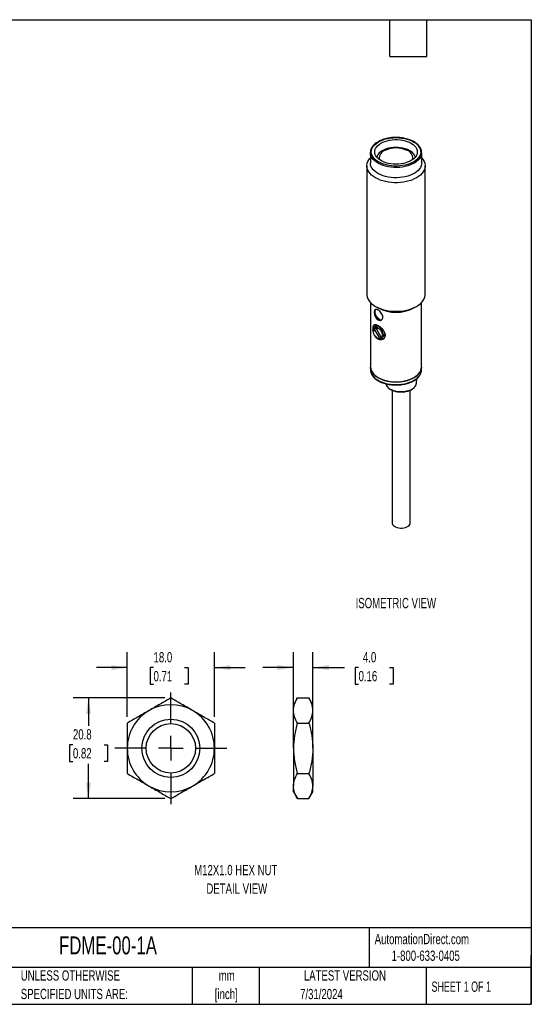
# Model space of a CAD drawing. Header units: millimetres. Extents: x 6 to 273, y 6 to 210.
# Tile 2 of 2: x 167 to 273, y 6 to 210. Entities that reach past the tile are written whole.
import ezdxf

# ---------------------------------------------------------------- set-up
doc = ezdxf.new("R2010")
doc.units = ezdxf.units.MM
doc.linetypes.add('CENTERX2', pattern=[20.32, 12.7, -2.54, 2.54, -2.54])
doc.layers.add('CENTER', color=40, linetype='CENTERX2')
doc.layers.add('DIMENSIONS', color=140, linetype='Continuous', lineweight=25)
doc.layers.add('TEXT', color=140, linetype='Continuous', lineweight=25)
doc.styles.add('SLDTEXTSTYLE0', font='TXT', dxfattribs={"width": 0.7})
doc.styles.add('SLDTEXTSTYLE1', font='TXT', dxfattribs={"width": 0.65})
doc.dimstyles.new('SLDDIMSTYLE1', dxfattribs={"dimtxt": 2.158008, "dimasz": 3.302, "dimexe": 0, "dimexo": 0.0625, "dimgap": 0.539502, "dimtad": 0, "dimtih": 1, "dimtoh": 1, "dimrnd": 1e-09, "dimzin": 12, "dimdsep": 46, "dimtxsty": 'SLDTEXTSTYLE0', "dimsah": 1, "dimcen": 0.09, "dimadec": 0, "dimazin": 3, "dimtfac": 1, "dimtofl": 0, "dimtmove": 0, "dimatfit": 3, "dimfxl": 0, "dimfrac": 2, "dimtolj": 1, "dimtzin": 12, "dimarcsym": 0})
doc.dimstyles.new('SLDDIMSTYLE2', dxfattribs={"dimtxt": 2.158008, "dimasz": 3.302, "dimexe": 0, "dimexo": 0.0625, "dimgap": 0.539502, "dimtad": 0, "dimtih": 1, "dimtoh": 1, "dimrnd": 1e-09, "dimzin": 4, "dimdsep": 46, "dimtxsty": 'SLDTEXTSTYLE0', "dimsah": 1, "dimcen": 0.09, "dimadec": 0, "dimazin": 1, "dimtfac": 1, "dimtmove": 0, "dimatfit": 0, "dimfxl": 0, "dimfrac": 2, "dimtolj": 1, "dimtzin": 12, "dimarcsym": 0})

# ---------------------------------------------------------------- blocks, each defined once
blk = doc.blocks.new('_D_8')
at = {"layer": 'DIMENSIONS'}
for p, q in [((189.6, 65.65), (189.6, 79.01)), ((207.6, 65.65), (207.6, 79.01)), ((189.6, 75.83), (183.25, 75.83)), ((195.03, 75.83), (194.31, 75.83)), ((194.31, 75.83), (194.31, 72.4)), ((201.44, 75.83), (202.17, 75.83)), ((202.17, 75.83), (202.17, 72.4)), ((207.6, 75.83), (213.95, 75.83)), ((194.31, 72.4), (195.03, 72.4)), ((202.17, 72.4), (201.44, 72.4))]:
    blk.add_line(p, q, dxfattribs=at)
for points in [[(189.6, 75.83), (186.3, 76.34), (186.3, 75.32)], [(207.6, 75.83), (210.9, 75.32), (210.9, 76.34)]]:
    blk.add_solid(points, dxfattribs=at)
at = {"layer": 'DIMENSIONS', "char_height": 2.117, "attachment_point": 1, "style": 'SLDTEXTSTYLE0'}
for s, insert in [('18.0', (195.03, 79.04)), ('0.71', (195.03, 75.13))]:
    blk.add_mtext(s, dxfattribs=dict(at, insert=insert))
blk = doc.blocks.new('_D_9')
at = {"layer": 'DIMENSIONS'}
for p, q in [((197.33, 69.58), (178.42, 69.58)), ((181.59, 69.58), (181.59, 63.82)), ((178.38, 59.91), (177.66, 59.91)), ((177.66, 59.91), (177.66, 56.48)), ((184.8, 59.91), (185.52, 59.91)), ((185.52, 59.91), (185.52, 56.48)), ((177.66, 56.48), (178.38, 56.48)), ((181.59, 48.79), (181.59, 55.99)), ((185.52, 56.48), (184.8, 56.48)), ((197.33, 48.79), (178.42, 48.79))]:
    blk.add_line(p, q, dxfattribs=at)
for points in [[(181.59, 69.58), (181.08, 66.27), (182.1, 66.27)], [(181.59, 48.79), (182.1, 52.09), (181.08, 52.09)]]:
    blk.add_solid(points, dxfattribs=at)
at = {"layer": 'DIMENSIONS', "char_height": 2.117, "attachment_point": 1, "style": 'SLDTEXTSTYLE0'}
for s, insert in [('20.8', (178.38, 63.12)), ('0.82', (178.38, 59.21))]:
    blk.add_mtext(s, dxfattribs=dict(at, insert=insert))
blk = doc.blocks.new('SW_CENTERMARKSYMBOL_3')
at = {"layer": 'CENTER', "color": 0}
for p, q in [((0, 5.08), (0, 11.54)), ((0, 0), (0, 2.54)), ((-5.08, 0), (-11.54, 0)), ((0, 0), (-2.54, 0)), ((0, 0), (0, -2.54)), ((0, 0), (2.54, 0)), ((5.08, 0), (11.54, 0)), ((0, -5.08), (0, -11.54))]:
    blk.add_line(p, q, dxfattribs=at)
blk = doc.blocks.new('_D_10')
at = {"layer": 'DIMENSIONS'}
for p, q in [((223.92, 60.45), (223.92, 79.01)), ((227.92, 60.45), (227.92, 79.01)), ((223.92, 75.84), (217.57, 75.84)), ((227.92, 75.84), (234.45, 75.84)), ((237.37, 75.84), (236.65, 75.84)), ((236.65, 75.84), (236.65, 72.41)), ((243.79, 75.84), (244.51, 75.84)), ((244.51, 75.84), (244.51, 72.41)), ((236.65, 72.41), (237.37, 72.41)), ((244.51, 72.41), (243.79, 72.41))]:
    blk.add_line(p, q, dxfattribs=at)
for points in [[(223.92, 75.84), (220.62, 76.35), (220.62, 75.33)], [(227.92, 75.84), (231.23, 75.33), (231.23, 76.35)]]:
    blk.add_solid(points, dxfattribs=at)
at = {"layer": 'DIMENSIONS', "char_height": 2.117, "attachment_point": 1, "style": 'SLDTEXTSTYLE0'}
for s, insert in [('4.0', (238.27, 79.05)), ('0.16', (237.37, 75.14))]:
    blk.add_mtext(s, dxfattribs=dict(at, insert=insert))

msp = doc.modelspace()

# ---------------------------------------------------------------- linework, layer by layer
for p, q in [((239.804, 182.106), (239.806, 182.182)), ((239.804, 182.106), (239.804, 179.983)), ((241.604, 181.028), (241.604, 180.881)), ((241.615, 180.722), (241.604, 180.881)), ((248.604, 180.881), (248.604, 181.028)), ((250.404, 182.106), (250.401, 181.995)), ((250.404, 179.983), (250.404, 182.106)), ((239.104, 179.371), (239.104, 152.833)), ((251.104, 152.833), (251.104, 179.371)), ((239.854, 151.156), (239.854, 137.85)), ((240.861, 150.384), (241.391, 150.078)), ((248.817, 150.078), (249.348, 150.384)), ((250.354, 137.85), (250.354, 151.156)), ((241.297, 146.404), (241.163, 146.327)), ((241.297, 146.404), (241.396, 146.445)), ((240.501, 146.048), (240.501, 145.366)), ((240.501, 145.366), (240.726, 145.496)), ((240.501, 145.366), (240.536, 145.387)), ((240.761, 145.517), (240.536, 145.387)), ((240.858, 146.266), (240.576, 146.103)), ((240.876, 145.929), (240.576, 145.756)), ((240.576, 145.756), (240.876, 145.929)), ((240.726, 145.496), (240.576, 145.756)), ((240.66, 146.141), (240.695, 146.161)), ((241.251, 145.8), (240.66, 146.141)), ((240.695, 146.161), (241.286, 145.82)), ((240.726, 145.496), (240.761, 145.517)), ((241.661, 143.958), (240.761, 145.517)), ((240.876, 145.929), (241.026, 145.67)), ((241.026, 145.67), (241.251, 145.8)), ((241.061, 145.69), (241.026, 145.67)), ((241.286, 145.82), (241.061, 145.69)), ((241.061, 145.69), (241.961, 144.131)), ((241.286, 145.82), (241.251, 145.8)), ((241.961, 144.131), (241.661, 143.958)), ((241.961, 143.785), (242.208, 143.928)), ((242.413, 144.161), (242.547, 144.239)), ((239.854, 137.768), (239.854, 137.278)), ((250.354, 137.278), (250.354, 137.768)), ((241.391, 135.707), (241.462, 135.666)), ((248.746, 135.666), (248.817, 135.707)), ((249.322, 134.552), (249.379, 135.468)), ((244.29, 133.084), (244.29, 105.719)), ((248.04, 105.719), (248.04, 133.087)), ((224.727, 69.576), (223.923, 68.184)), ((224.727, 69.576), (227.12, 69.576)), ((227.923, 68.184), (227.12, 69.576)), ((223.923, 66.978), (223.923, 68.184)), ((227.923, 66.978), (227.923, 68.184)), ((223.923, 59.184), (223.923, 66.978)), ((227.923, 59.184), (227.923, 66.978)), ((224.727, 64.38), (227.12, 64.38)), ((223.923, 59.184), (223.923, 51.389)), ((227.923, 59.184), (227.923, 51.389)), ((224.727, 53.987), (227.12, 53.987)), ((223.923, 50.184), (223.923, 51.389)), ((227.923, 50.184), (227.923, 51.389)), ((223.923, 50.184), (224.727, 48.791)), ((224.727, 48.791), (227.12, 48.791)), ((227.12, 48.791), (227.923, 50.184))]:
    msp.add_line(p, q)
at = {"flags": 128}
for points in [[(241.498, 184.351), (241.933, 184.575), (242.409, 184.769), (242.92, 184.93), (243.459, 185.056), (244.02, 185.146), (244.595, 185.199), (245.177, 185.213), (245.758, 185.189), (246.33, 185.127), (246.887, 185.028), (247.42, 184.893), (247.923, 184.723), (248.389, 184.522), (248.812, 184.291), (249.187, 184.034), (249.509, 183.754), (249.773, 183.454), (249.977, 183.139), (250.117, 182.813), (250.191, 182.48), (250.2, 182.143), (250.141, 181.809), (250.018, 181.48), (249.83, 181.162), (249.58, 180.858), (249.273, 180.573), (248.91, 180.31), (248.499, 180.072), (248.043, 179.863), (247.548, 179.685), (247.022, 179.541), (246.471, 179.433), (245.902, 179.362), (245.323, 179.328), (244.74, 179.333), (244.163, 179.376), (243.598, 179.457), (243.052, 179.574), (242.533, 179.727), (242.048, 179.913), (241.602, 180.129), (241.203, 180.373), (240.854, 180.643), (240.56, 180.933), (240.326, 181.241), (240.154, 181.562), (240.046, 181.892), (240.005, 182.227), (240.03, 182.563), (240.121, 182.895), (240.277, 183.219), (240.496, 183.531), (240.775, 183.826), (241.11, 184.1), (241.498, 184.351)], [(241.304, 183.55), (241.606, 183.81), (241.96, 184.046), (242.362, 184.256), (242.806, 184.435), (243.284, 184.582), (243.791, 184.694), (244.317, 184.769), (244.854, 184.805), (245.396, 184.804), (245.933, 184.764), (246.458, 184.686), (246.962, 184.572), (247.438, 184.423), (247.879, 184.241), (248.278, 184.029), (248.628, 183.79), (248.925, 183.529), (249.164, 183.248), (249.342, 182.953), (249.455, 182.647), (249.503, 182.336), (249.483, 182.023), (249.398, 181.714), (249.247, 181.414), (249.034, 181.126), (248.76, 180.856), (248.432, 180.608), (248.053, 180.384), (247.629, 180.189), (247.167, 180.026), (246.674, 179.897), (246.157, 179.803), (245.624, 179.747), (245.083, 179.729), (244.543, 179.75), (244.011, 179.809), (243.495, 179.905), (243.004, 180.037), (242.545, 180.203), (242.124, 180.401), (241.749, 180.626), (241.425, 180.877), (241.156, 181.148), (240.947, 181.437), (240.802, 181.738), (240.721, 182.047), (240.707, 182.36), (240.76, 182.671), (240.878, 182.976), (241.061, 183.271), (241.304, 183.55)], [(249.072, 181.172), (249.042, 181.288), (248.92, 181.575), (248.735, 181.851), (248.49, 182.111), (248.19, 182.351), (247.839, 182.567), (247.443, 182.755), (247.009, 182.912), (246.544, 183.036), (246.055, 183.124), (245.55, 183.176), (245.038, 183.19), (244.527, 183.166), (244.026, 183.105), (243.542, 183.007), (243.084, 182.874), (242.659, 182.709), (242.274, 182.513), (241.936, 182.291), (241.65, 182.046)], [(250.404, 180.994), (250.45, 180.943), (250.706, 180.612), (250.9, 180.267), (251.03, 179.913), (251.096, 179.552), (251.096, 179.189), (251.03, 178.829), (250.9, 178.474), (250.706, 178.129), (250.45, 177.798), (250.136, 177.484), (249.767, 177.191), (249.347, 176.922), (248.88, 176.679), (248.372, 176.466), (247.828, 176.285), (247.254, 176.137), (246.657, 176.025), (246.043, 175.95), (245.418, 175.912), (244.79, 175.912), (244.166, 175.95), (243.551, 176.025), (242.954, 176.137), (242.38, 176.285), (241.836, 176.466), (241.328, 176.679), (240.862, 176.922), (240.441, 177.191), (240.072, 177.484), (239.758, 177.798), (239.503, 178.129), (239.309, 178.474), (239.178, 178.829), (239.112, 179.189), (239.112, 179.552), (239.178, 179.913), (239.309, 180.267), (239.503, 180.612), (239.758, 180.943), (239.804, 180.994)], [(250.401, 181.995), (250.387, 181.863), (250.307, 181.523), (250.161, 181.19), (249.952, 180.869), (249.681, 180.564), (249.353, 180.278), (248.972, 180.014), (248.542, 179.778), (248.069, 179.57), (247.558, 179.394), (247.017, 179.253), (246.451, 179.147), (245.869, 179.079), (245.277, 179.048), (244.683, 179.056), (244.094, 179.103), (243.518, 179.187), (242.962, 179.308), (242.432, 179.464), (241.937, 179.653), (241.481, 179.873), (241.07, 180.122), (240.711, 180.395), (240.407, 180.689), (240.161, 181.002), (239.978, 181.328), (239.86, 181.665), (239.807, 182.006), (239.804, 182.106)], [(248.604, 180.881), (248.595, 180.731), (248.593, 180.722)], [(250.404, 179.983), (250.387, 179.74), (250.307, 179.4), (250.161, 179.067), (249.952, 178.746), (249.681, 178.441), (249.353, 178.155), (248.972, 177.891), (248.542, 177.655), (248.069, 177.447), (247.558, 177.271), (247.017, 177.13), (246.451, 177.024), (245.869, 176.956), (245.277, 176.925), (244.683, 176.933), (244.094, 176.98), (243.518, 177.064), (242.962, 177.185), (242.432, 177.341), (241.937, 177.53), (241.481, 177.75), (241.07, 177.999), (240.711, 178.272), (240.407, 178.566), (240.161, 178.879), (239.978, 179.205), (239.86, 179.542), (239.807, 179.883), (239.804, 179.983)], [(239.104, 152.833), (239.112, 152.652), (239.178, 152.291), (239.309, 151.937), (239.503, 151.592), (239.758, 151.261), (240.072, 150.947), (240.441, 150.653), (240.862, 150.384), (241.328, 150.141), (241.836, 149.928), (242.38, 149.747), (242.954, 149.6), (243.551, 149.487), (244.166, 149.412), (244.79, 149.374), (245.418, 149.374), (246.043, 149.412), (246.657, 149.487), (247.254, 149.6), (247.828, 149.747), (248.372, 149.928), (248.88, 150.141), (249.347, 150.384), (249.767, 150.653), (250.136, 150.947), (250.45, 151.261), (250.706, 151.592), (250.9, 151.937), (251.03, 152.291), (251.096, 152.652), (251.104, 152.833)], [(240.926, 149.765), (240.901, 149.738), (240.809, 149.579), (240.762, 149.376), (240.762, 149.139), (240.809, 148.881), (240.901, 148.616), (241.033, 148.359), (241.197, 148.122), (241.386, 147.919), (241.588, 147.762), (241.793, 147.657), (241.99, 147.612), (242.167, 147.627), (242.18, 147.631)], [(240.377, 145.782), (240.38, 146.097), (240.48, 146.443), (240.676, 146.616), (240.955, 146.625), (241.311, 146.489), (241.736, 146.211), (242.174, 145.812), (242.534, 145.352), (242.764, 144.878), (242.842, 144.402), (242.738, 143.956), (242.464, 143.621), (242.091, 143.455), (241.678, 143.469), (241.271, 143.665), (241.271, 143.665)], [(242.208, 143.928), (242.28, 143.979), (242.393, 144.122), (242.464, 144.314), (242.488, 144.546), (242.464, 144.805), (242.393, 145.079), (242.28, 145.353), (242.129, 145.615), (241.948, 145.851), (241.746, 146.049), (241.533, 146.199), (241.321, 146.294), (241.119, 146.329), (240.938, 146.302), (240.858, 146.266)], [(240.695, 146.161), (240.877, 146.186), (241.078, 146.15), (241.29, 146.054), (241.502, 145.903), (241.703, 145.704), (241.884, 145.468), (242.034, 145.207), (242.147, 144.933), (242.217, 144.659), (242.24, 144.401), (242.216, 144.17), (242.146, 143.979), (242.032, 143.836), (241.881, 143.749), (241.701, 143.722), (241.499, 143.756), (241.287, 143.851), (241.075, 144), (240.874, 144.197), (240.693, 144.432), (240.542, 144.693), (240.427, 144.967), (240.356, 145.241), (240.331, 145.5), (240.354, 145.731), (240.423, 145.924), (240.501, 146.034)], [(239.854, 137.85), (239.887, 137.51), (239.986, 137.175), (240.149, 136.849), (240.374, 136.535), (240.659, 136.237), (241, 135.96), (241.392, 135.707), (241.831, 135.48), (242.311, 135.283), (242.826, 135.119), (243.37, 134.989), (243.936, 134.895), (244.516, 134.838), (245.104, 134.819), (245.692, 134.838), (246.272, 134.895), (246.838, 134.989), (247.382, 135.119), (247.897, 135.283), (248.378, 135.48), (248.817, 135.707), (249.209, 135.96), (249.55, 136.237), (249.834, 136.535), (250.06, 136.849), (250.223, 137.175), (250.321, 137.51), (250.354, 137.85)], [(250.354, 137.809), (250.354, 137.768), (250.321, 137.429), (250.223, 137.094), (250.06, 136.767), (249.834, 136.453), (249.55, 136.156), (249.209, 135.878), (248.817, 135.625), (248.378, 135.398), (247.897, 135.202), (247.382, 135.037), (246.838, 134.907), (246.272, 134.813), (245.692, 134.756), (245.104, 134.737), (244.516, 134.756), (243.936, 134.813), (243.37, 134.907), (242.826, 135.037), (242.311, 135.202), (241.831, 135.398), (241.392, 135.625), (241, 135.878), (240.659, 136.156), (240.374, 136.453), (240.149, 136.767), (239.986, 137.094), (239.887, 137.429), (239.854, 137.768), (239.855, 137.809)], [(239.854, 137.278), (239.887, 136.939), (239.986, 136.604), (240.149, 136.277), (240.374, 135.963), (240.659, 135.666), (241, 135.388), (241.392, 135.135), (241.831, 134.909), (242.311, 134.712), (242.826, 134.547), (243.37, 134.417), (243.936, 134.323), (244.516, 134.266), (245.104, 134.247), (245.692, 134.266), (246.272, 134.323), (246.838, 134.417), (247.382, 134.547), (247.897, 134.712), (248.378, 134.909), (248.817, 135.135), (249.209, 135.388), (249.55, 135.666), (249.834, 135.963), (250.06, 136.277), (250.223, 136.604), (250.321, 136.939), (250.354, 137.278)], [(243.931, 133.326), (244.28, 133.152), (244.669, 133.009), (245.09, 132.901), (245.534, 132.829), (245.992, 132.795), (246.453, 132.8), (246.908, 132.843), (247.347, 132.925), (247.761, 133.042), (248.141, 133.193), (248.479, 133.374), (248.768, 133.582), (249.001, 133.812), (249.173, 134.059), (249.282, 134.318), (249.322, 134.552)], [(244.29, 105.719), (244.314, 105.547), (244.404, 105.348), (244.557, 105.162), (244.769, 104.996), (245.031, 104.857), (245.334, 104.748), (245.667, 104.675), (246.018, 104.64), (246.374, 104.643), (246.723, 104.685), (247.052, 104.765), (247.349, 104.879), (247.602, 105.024), (247.804, 105.193), (247.947, 105.382), (248.025, 105.583), (248.04, 105.719)]]:
    msp.add_lwpolyline(points, dxfattribs=at)
for radius in [6, 5.1]:
    msp.add_circle((198.6, 59.184), radius)
for centre, radius, start, end in [((245.104, 177.779), 5.3, 66.87535, 113.12465), ((242.83, 180.764), 1.743, 132.63534, 166.44148), ((243.431, 180.908), 1.792, 103.17636, 186.85644), ((246.769, 180.902), 1.799, 353.36295, 76.60425), ((245.104, 157.178), 8.012, 242.3983, 297.60707), ((241.7, 146.107), 1.012, 148.63, 176.47655), ((240.802, 145.71), 0.454, 108.29816, 131.71259), ((242.215, 144.72), 0.585, 304.58075, 356.7069), ((242.478, 144.699), 0.972, 243.22582, 276.75313), ((245.104, 142.639), 7.866, 242.41911, 297.58089), ((244.686, 134.878), 1.726, 195.87812, 244.03566), ((198.6, 59.184), 9, 60, 120), ((198.6, 59.184), 9, 120, 180), ((198.6, 59.184), 9, 0, 60), ((198.6, 59.184), 9, 180, 240), ((198.6, 59.184), 9, 300, 0), ((198.6, 59.184), 9, 240, 300)]:
    msp.add_arc(centre, radius, start, end)
for points, knots in [([(250.396, 181.987), (250.4, 182.081), (250.408, 182.286), (250.348, 182.602), (250.233, 182.928), (250.06, 183.245), (249.832, 183.549), (249.551, 183.837), (249.219, 184.106), (248.84, 184.352), (248.42, 184.573), (247.962, 184.766), (247.473, 184.929), (246.958, 185.06), (246.422, 185.159), (245.872, 185.223), (245.314, 185.254), (244.754, 185.249), (244.197, 185.21), (243.65, 185.137), (243.119, 185.03), (242.61, 184.891), (242.129, 184.72), (241.724, 184.542), (241.493, 184.414), (241.398, 184.361)], [0, 0, 0, 0, 0.0360822, 0.0791932, 0.1223593, 0.1658237, 0.2097037, 0.2539765, 0.2985337, 0.3432516, 0.3880329, 0.4328073, 0.4775506, 0.5222568, 0.5669291, 0.6115753, 0.6562049, 0.7008289, 0.7454578, 0.7900999, 0.8347665, 0.8794692, 0.9242185, 0.9690227, 1, 1, 1, 1]), ([(241.398, 184.361), (241.328, 184.32), (241.126, 184.199), (240.825, 183.98), (240.513, 183.698), (240.254, 183.397), (240.049, 183.08), (239.906, 182.751), (239.824, 182.452), (239.816, 182.263), (239.813, 182.188)], [0, 0, 0, 0, 0.0739692, 0.2142942, 0.3546979, 0.4948267, 0.6342871, 0.7726251, 0.9095328, 1, 1, 1, 1]), ([(241.223, 147.71), (241.113, 147.805), (241.015, 147.927), (240.849, 148.2), (240.781, 148.354), (240.679, 148.663), (240.645, 148.822), (240.619, 149.042), (240.615, 149.115), (240.615, 149.248), (240.619, 149.31), (240.645, 149.483), (240.679, 149.576), (240.783, 149.709), (240.851, 149.748), (241.017, 149.77), (241.116, 149.753), (241.332, 149.668), (241.451, 149.599), (241.688, 149.422), (241.808, 149.313), (242.025, 149.069), (242.123, 148.934), (242.278, 148.652), (242.333, 148.507), (242.376, 148.295), (242.383, 148.226), (242.383, 148.092), (242.375, 148.027), (242.333, 147.845), (242.276, 147.739), (242.123, 147.578), (242.024, 147.521), (241.808, 147.469), (241.688, 147.473), (241.45, 147.546), (241.332, 147.614), (241.223, 147.71)], [0, 0, 0, 0, 0.0625, 0.0625, 0.125, 0.125, 0.1875, 0.1875, 0.21875, 0.21875, 0.25, 0.25, 0.3125, 0.3125, 0.375, 0.375, 0.4375, 0.4375, 0.5, 0.5, 0.5625, 0.5625, 0.625, 0.625, 0.6875, 0.6875, 0.71875, 0.71875, 0.75, 0.75, 0.8125, 0.8125, 0.875, 0.875, 0.9375, 0.9375, 1, 1, 1, 1]), ([(241.271, 143.665), (241.143, 143.785), (240.887, 144.023), (240.681, 144.38), (240.62, 144.577), (240.618, 144.583)], [0, 0, 0, 0, 0.4919482, 0.9845243, 1, 1, 1, 1]), ([(239.868, 137.43), (239.862, 137.365), (239.845, 137.19), (239.884, 136.903), (239.977, 136.575), (240.13, 136.256), (240.339, 135.948), (240.601, 135.656), (240.915, 135.381), (241.278, 135.129), (241.683, 134.9), (242.128, 134.699), (242.605, 134.528), (243.111, 134.387), (243.638, 134.279), (244.182, 134.205), (244.736, 134.165), (245.294, 134.159), (245.849, 134.188), (246.397, 134.252), (246.93, 134.349), (247.443, 134.479), (247.93, 134.641), (248.386, 134.833), (248.806, 135.053), (249.184, 135.299), (249.517, 135.57), (249.799, 135.861), (250.027, 136.171), (250.199, 136.494), (250.309, 136.826), (250.361, 137.134), (250.349, 137.33), (250.344, 137.414)], [0, 0, 0, 0, 0.0185771, 0.0506081, 0.0826288, 0.1148173, 0.1473005, 0.180095, 0.2131352, 0.2463264, 0.2795867, 0.3128559, 0.3461054, 0.3793274, 0.4125228, 0.4456964, 0.4788554, 0.5120077, 0.5451617, 0.5783236, 0.6115016, 0.6447045, 0.6779404, 0.7112164, 0.7445361, 0.7778962, 0.8112784, 0.8446271, 0.8778615, 0.910874, 0.9435665, 0.9759122, 1, 1, 1, 1]), ([(243.024, 134.418), (243.024, 134.417), (243.029, 134.327), (243.095, 134.153), (243.221, 133.904), (243.409, 133.67), (243.647, 133.452), (243.934, 133.256), (244.264, 133.086), (244.629, 132.945), (245.023, 132.836), (245.438, 132.76), (245.866, 132.718), (246.299, 132.711), (246.73, 132.74), (247.15, 132.803), (247.553, 132.9), (247.93, 133.029), (248.275, 133.189), (248.582, 133.377), (248.844, 133.592), (249.056, 133.829), (249.208, 134.084), (249.3, 134.327), (249.311, 134.484), (249.316, 134.55)], [0, 0, 0, 0, 0.0007185, 0.0444521, 0.088503, 0.1333254, 0.1789629, 0.2251611, 0.271612, 0.3180847, 0.3644937, 0.4108303, 0.4571125, 0.5033685, 0.5496308, 0.5959244, 0.642282, 0.6887381, 0.7353217, 0.7820442, 0.8288707, 0.8755985, 0.9218975, 0.9673793, 1, 1, 1, 1]), ([(198.6, 69.576), (197.864, 69.151), (197.122, 68.723), (195.624, 67.858), (194.866, 67.42), (194.1, 66.978)], [0, 0, 0, 0, 0.5, 0.5, 1, 1, 1, 1]), ([(203.1, 66.978), (202.718, 67.198), (202.334, 67.42), (201.575, 67.858), (201.198, 68.075), (200.074, 68.724), (199.334, 69.152), (198.6, 69.576)], [0, 0, 0, 0, 0.25, 0.25, 0.5, 0.5, 1, 1, 1, 1]), ([(223.923, 66.978), (223.923, 67.198), (223.942, 67.42), (224.016, 67.858), (224.07, 68.075), (224.28, 68.724), (224.482, 69.152), (224.727, 69.576)], [0, 0, 0, 0, 0.25, 0.25, 0.5, 0.5, 1, 1, 1, 1]), ([(227.923, 66.978), (227.923, 67.198), (227.904, 67.42), (227.831, 67.858), (227.776, 68.075), (227.566, 68.724), (227.364, 69.152), (227.12, 69.576)], [0, 0, 0, 0, 0.25, 0.25, 0.5, 0.5, 1, 1, 1, 1]), ([(194.1, 66.978), (193.718, 66.757), (193.334, 66.536), (192.575, 66.098), (192.198, 65.88), (191.074, 65.231), (190.334, 64.804), (189.6, 64.38)], [0, 0, 0, 0, 0.25, 0.25, 0.5, 0.5, 1, 1, 1, 1]), ([(207.6, 64.38), (206.864, 64.805), (206.122, 65.233), (204.624, 66.098), (203.866, 66.535), (203.1, 66.978)], [0, 0, 0, 0, 0.5, 0.5, 1, 1, 1, 1]), ([(224.727, 64.38), (224.482, 64.805), (224.28, 65.233), (224, 66.098), (223.923, 66.535), (223.923, 66.978)], [0, 0, 0, 0, 0.5, 0.5, 1, 1, 1, 1]), ([(227.12, 64.38), (227.365, 64.805), (227.567, 65.233), (227.847, 66.098), (227.923, 66.535), (227.923, 66.978)], [0, 0, 0, 0, 0.5, 0.5, 1, 1, 1, 1]), ([(189.6, 64.38), (189.6, 63.535), (189.6, 62.669), (189.6, 60.934), (189.6, 60.062), (189.6, 59.184)], [0, 0, 0, 0, 0.5, 0.5, 1, 1, 1, 1]), ([(207.6, 64.38), (207.6, 63.535), (207.6, 62.669), (207.6, 60.934), (207.6, 60.062), (207.6, 59.184)], [0, 0, 0, 0, 0.5, 0.5, 1, 1, 1, 1]), ([(224.727, 64.38), (224.483, 63.535), (224.279, 62.669), (223.999, 60.934), (223.923, 60.062), (223.923, 59.184)], [0, 0, 0, 0, 0.5, 0.5, 1, 1, 1, 1]), ([(227.12, 64.38), (227.364, 63.535), (227.568, 62.669), (227.848, 60.934), (227.923, 60.062), (227.923, 59.184)], [0, 0, 0, 0, 0.5, 0.5, 1, 1, 1, 1]), ([(189.6, 59.184), (189.6, 58.305), (189.6, 57.414), (189.6, 55.679), (189.6, 54.828), (189.6, 53.987)], [0, 0, 0, 0, 0.5, 0.5, 1, 1, 1, 1]), ([(207.6, 59.184), (207.6, 58.305), (207.6, 57.414), (207.6, 55.679), (207.6, 54.828), (207.6, 53.987)], [0, 0, 0, 0, 0.5, 0.5, 1, 1, 1, 1]), ([(223.923, 59.184), (223.923, 58.305), (224.001, 57.414), (224.283, 55.679), (224.485, 54.828), (224.727, 53.987)], [0, 0, 0, 0, 0.5, 0.5, 1, 1, 1, 1]), ([(227.923, 59.184), (227.923, 58.305), (227.846, 57.414), (227.564, 55.679), (227.362, 54.828), (227.12, 53.987)], [0, 0, 0, 0, 0.5, 0.5, 1, 1, 1, 1]), ([(189.6, 53.987), (190.336, 53.562), (191.077, 53.134), (192.576, 52.269), (193.333, 51.832), (194.1, 51.389)], [0, 0, 0, 0, 0.5, 0.5, 1, 1, 1, 1]), ([(203.1, 51.389), (203.482, 51.61), (203.865, 51.831), (204.624, 52.269), (205.001, 52.487), (206.125, 53.136), (206.865, 53.563), (207.6, 53.987)], [0, 0, 0, 0, 0.25, 0.25, 0.5, 0.5, 1, 1, 1, 1]), ([(223.923, 51.389), (223.923, 51.61), (223.942, 51.831), (224.016, 52.269), (224.07, 52.487), (224.28, 53.136), (224.482, 53.563), (224.727, 53.987)], [0, 0, 0, 0, 0.25, 0.25, 0.5, 0.5, 1, 1, 1, 1]), ([(227.923, 51.389), (227.923, 51.61), (227.904, 51.831), (227.831, 52.269), (227.776, 52.487), (227.566, 53.136), (227.364, 53.563), (227.12, 53.987)], [0, 0, 0, 0, 0.25, 0.25, 0.5, 0.5, 1, 1, 1, 1]), ([(194.1, 51.389), (194.482, 51.169), (194.865, 50.947), (195.624, 50.509), (196.001, 50.292), (197.125, 49.643), (197.865, 49.215), (198.6, 48.791)], [0, 0, 0, 0, 0.25, 0.25, 0.5, 0.5, 1, 1, 1, 1]), ([(198.6, 48.791), (199.336, 49.216), (200.077, 49.644), (201.576, 50.51), (202.333, 50.947), (203.1, 51.389)], [0, 0, 0, 0, 0.5, 0.5, 1, 1, 1, 1]), ([(224.727, 48.791), (224.482, 49.216), (224.28, 49.644), (224, 50.51), (223.923, 50.947), (223.923, 51.389)], [0, 0, 0, 0, 0.5, 0.5, 1, 1, 1, 1]), ([(227.12, 48.791), (227.365, 49.216), (227.567, 49.644), (227.847, 50.51), (227.923, 50.947), (227.923, 51.389)], [0, 0, 0, 0, 0.5, 0.5, 1, 1, 1, 1])]:
    msp.add_open_spline(points, degree=3, knots=knots)
at = {"layer": 'TEXT'}
for p, q in [((6.35, 209.55), (273.05, 209.55)), ((243.84, 201.93), (243.84, 209.55)), ((251.46, 201.93), (251.46, 209.55)), ((273.05, 209.55), (273.05, 6.35)), ((243.84, 201.93), (251.46, 201.93)), ((273.05, 22.126), (6.35, 22.126)), ((239.575, 22.126), (239.575, 13.97)), ((273.05, 6.35), (273.05, 16.51)), ((273.05, 13.97), (6.35, 13.97)), ((203.024, 13.97), (203.024, 6.35)), ((216.812, 13.97), (216.812, 6.35)), ((251.349, 13.97), (251.349, 6.35)), ((6.35, 6.35), (273.05, 6.35))]:
    msp.add_line(p, q, dxfattribs=at)

# ---------------------------------------------------------------- block references
at = {"layer": 'CENTER'}
msp.add_blockref('SW_CENTERMARKSYMBOL_3', (198.6, 59.184), dxfattribs=at)

# ---------------------------------------------------------------- texts
at = {"color": 179, "linetype": 'Continuous', "lineweight": 18, "char_height": 2.11667, "attachment_point": 1, "style": 'SLDTEXTSTYLE0'}
for s, insert in [('AutomationDirect.com', (240.695, 20.877)), ('1-800-633-0405', (244.192, 17.437))]:
    msp.add_mtext(s, dxfattribs=dict(at, insert=insert))
at = {"layer": 'DIMENSIONS', "char_height": 2.11667, "attachment_point": 2, "style": 'SLDTEXTSTYLE0'}
for s, insert in [('ISOMETRIC VIEW', (245.074, 90.214)), ('M12X1.0 HEX NUT', (212.005, 35.109)), ('DETAIL VIEW', (212.222, 31.287))]:
    msp.add_mtext(s, dxfattribs=dict(at, insert=insert))
at = {"layer": 'TEXT'}
for s, insert, char_height, attachment_point, style in [('FDME-00-1A', (175.502, 20.364), 3.7042, 1, 'SLDTEXTSTYLE0'), ('UNLESS OTHERWISE', (167.608, 13.364), 2.11667, 1, 'SLDTEXTSTYLE0'), ('mm', (210.13, 13.361), 2.1167, 2, 'SLDTEXTSTYLE0'), ('LATEST VERSION', (234.552, 13.364), 2.11667, 2, 'SLDTEXTSTYLE0'), ('SHEET 1 OF 1', (252.441, 11.051), 2.11667, 1, 'SLDTEXTSTYLE1'), ('SPECIFIED UNITS ARE:', (167.608, 9.542), 2.11667, 1, 'SLDTEXTSTYLE0'), ('[inch]', (210.047, 9.539), 2.1167, 2, 'SLDTEXTSTYLE0'), ('7/31/2024', (229.701, 9.528), 2.1167, 2, 'SLDTEXTSTYLE0')]:
    msp.add_mtext(s, dxfattribs=dict(at, insert=insert, char_height=char_height, attachment_point=attachment_point, style=style))

# ---------------------------------------------------------------- dimensions: what is measured, and where the dimension line sits
at = {"layer": 'DIMENSIONS'}
dim = msp.add_linear_dim(base=(189.6, 75.831), p1=(207.6, 64.38), p2=(189.6, 64.38), dimstyle='SLDDIMSTYLE2', dxfattribs=at)
dim.commit()
dim.dimension.update_dxf_attribs({"geometry": '_D_8', "text_midpoint": (198.238, 75.831), "dimtype": 160})
for base, p1, p2, angle, dimstyle, picture, middle in [((227.923, 75.839), (223.923, 59.184), (227.923, 59.184), 0, 'SLDDIMSTYLE2', '_D_10', (240.58, 75.839)), ((181.5903, 48.7913), (198.5997, 69.5759), (198.5997, 48.7913), 90, 'SLDDIMSTYLE1', '_D_9', (181.5903, 59.9074))]:
    dim = msp.add_linear_dim(base=base, p1=p1, p2=p2, angle=angle, dimstyle=dimstyle, dxfattribs=at)
    dim.commit()
    dim.dimension.update_dxf_attribs({"geometry": picture, "text_midpoint": middle, "dimtype": 160})

doc.saveas('drawing.dxf')
